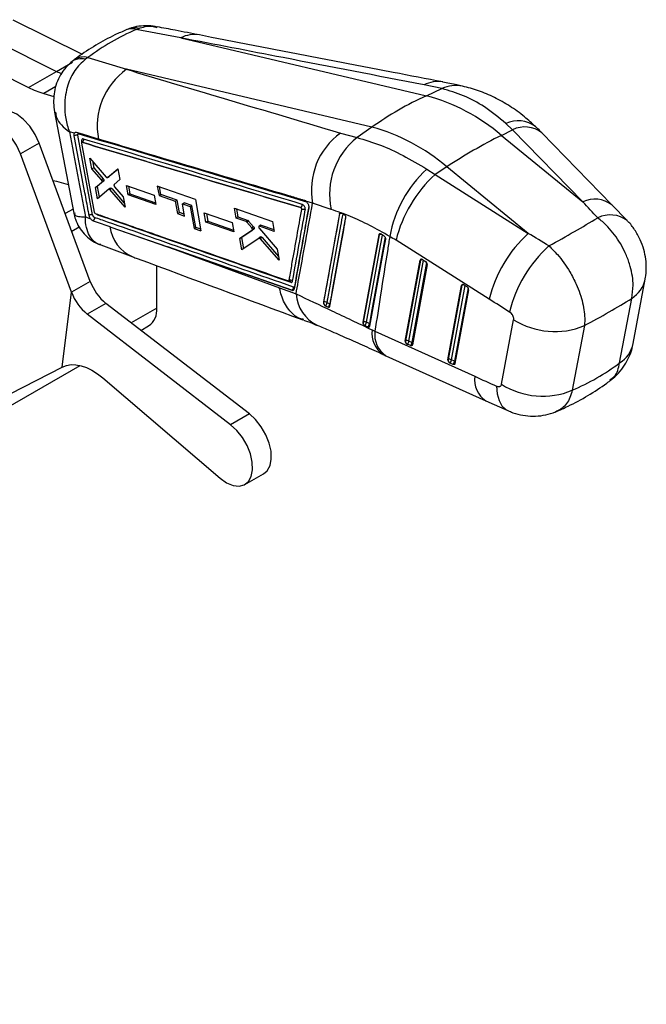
# Model space of a CAD drawing. Header units: millimetres. Extents: x 27 to 413, y 83 to 286.
# Tile 17 of 17: x 346 to 413, y 125 to 231. Entities that reach past the tile are written whole.
import ezdxf

# ---------------------------------------------------------------- set-up
doc = ezdxf.new("R2010")
doc.units = ezdxf.units.MM
doc.layers.add('FORMATO', color=179, linetype='Continuous')
doc.styles.add('SLDTEXTSTYLE0', font='TXT', dxfattribs={"width": 0.75})

msp = doc.modelspace()

# ---------------------------------------------------------------- linework, layer by layer
at = {"color": 7, "linetype": 'Continuous', "lineweight": 25}
for p, q in [((345.2768, 230.6434), (352.71055, 226.94861)), ((358.50193, 229.58648), (358.75684, 229.69937)), ((363.27736, 228.69387), (358.50193, 229.58648)), ((342.28338, 228.91534), (349.95565, 225.102)), ((363.27736, 228.69387), (389.57574, 222.49373)), ((339.28996, 227.18727), (346.96223, 223.37394)), ((353.31737, 226.59349), (353.06624, 226.41426)), ((353.31737, 226.59349), (357.43909, 225.32351)), ((346.96223, 223.37394), (349.95565, 225.102)), ((383.73747, 219.12337), (357.43909, 225.32351)), ((348.58553, 222.73291), (349.67988, 222.41567)), ((391.2437, 223.25231), (389.31664, 223.65541)), ((389.57574, 222.49373), (391.2437, 223.25231)), ((349.75582, 220.72629), (351.80598, 209.90739)), ((351.87831, 218.47013), (351.34133, 218.62779)), ((380.368, 218.48947), (382.15028, 218.00279)), ((383.73747, 219.12337), (382.15028, 218.00279)), ((397.60023, 218.24386), (398.81049, 218.84598)), ((398.81049, 218.84598), (398.09055, 219.51787)), ((406.32553, 211.11157), (398.81049, 218.84598)), ((409.44457, 210.79296), (401.92953, 218.52737)), ((353.8241, 209.71662), (352.23284, 218.24837)), ((352.68566, 217.50414), (352.68492, 217.50371)), ((352.68559, 217.50419), (352.68566, 217.50414)), ((397.60023, 218.24386), (406.32553, 211.11157)), ((348.1114, 217.41178), (346.10793, 216.25521)), ((353.57041, 202.59705), (348.1114, 217.41178)), ((352.62384, 217.41251), (353.99847, 210.02217)), ((351.56694, 201.44047), (346.10793, 216.25521)), ((353.52965, 215.81606), (355.28855, 213.77081)), ((353.74883, 214.64969), (353.52965, 215.81606)), ((353.80065, 215.50094), (353.93982, 214.75994)), ((353.93982, 214.75994), (353.74883, 214.64969)), ((354.76893, 213.47181), (353.74883, 214.64969)), ((353.93982, 214.75994), (354.95992, 213.58207)), ((355.41754, 213.7247), (356.53551, 214.64624)), ((356.54311, 214.60528), (355.60859, 213.83499)), ((356.53551, 214.64624), (356.74828, 213.49947)), ((389.62168, 214.62889), (390.50782, 214.05295)), ((391.76197, 214.8735), (390.50782, 214.05295)), ((400.48727, 207.74121), (391.76197, 214.8735)), ((354.1231, 212.65686), (354.81439, 213.22715)), ((355.00538, 213.33741), (354.31405, 212.7671)), ((354.95992, 213.58207), (354.76893, 213.47181)), ((355.00538, 213.33741), (354.81439, 213.22715)), ((355.0302, 213.41831), (354.8392, 213.30805)), ((355.41096, 213.72013), (355.60202, 213.83043)), ((355.60859, 213.83499), (355.41754, 213.7247)), ((355.60859, 213.83499), (355.60117, 213.83208)), ((356.74828, 213.49947), (356.13567, 212.97418)), ((390.50782, 214.05295), (400.48727, 207.74121)), ((354.31405, 212.7671), (354.1231, 212.65686)), ((354.34995, 211.44816), (354.1231, 212.65686)), ((354.31405, 212.7671), (354.53242, 211.60411)), ((355.54554, 212.46993), (354.34995, 211.44816)), ((355.74382, 212.58534), (355.5528, 212.47507)), ((355.8653, 212.5354), (355.67425, 212.42512)), ((357.29553, 210.54577), (355.67425, 212.42512)), ((355.8653, 212.5354), (357.21727, 210.96842)), ((356.18033, 212.73151), (357.08707, 211.67159)), ((357.44588, 212.869), (360.4246, 211.82286)), ((357.62949, 211.87578), (357.44588, 212.869)), ((357.67213, 212.78954), (357.82064, 211.98612)), ((364.82648, 211.37924), (360.74864, 212.80953)), ((360.74864, 212.80953), (360.9352, 211.7866)), ((361.12654, 211.89706), (360.97458, 212.73028)), ((357.08707, 211.67159), (357.29553, 210.54577)), ((357.82064, 211.98612), (357.62949, 211.87578)), ((360.60604, 210.82846), (357.62949, 211.87578)), ((357.82064, 211.98612), (360.57138, 211.0184)), ((360.4246, 211.82286), (360.60604, 210.82846)), ((360.9352, 211.7866), (361.12654, 211.89706)), ((360.9352, 211.7866), (362.68187, 211.17284)), ((362.8733, 211.28336), (361.12654, 211.89706)), ((362.68187, 211.17284), (362.8733, 211.28336)), ((362.68187, 211.17284), (362.91931, 209.85955)), ((363.11075, 209.97006), (362.8733, 211.28336)), ((364.82648, 211.37924), (365.43031, 208.0056)), ((377.38219, 210.97304), (376.6742, 211.18107)), ((376.6742, 211.18107), (376.68345, 211.17349)), ((351.72451, 210.3373), (350.89475, 209.85829)), ((363.43702, 210.90749), (363.62849, 211.01802)), ((363.67375, 209.59378), (363.43702, 210.90749)), ((363.43702, 210.90749), (364.26107, 210.6179)), ((364.45258, 210.72846), (363.62849, 211.01802)), ((364.26107, 210.6179), (364.45258, 210.72846)), ((364.26107, 210.6179), (364.68245, 208.26958)), ((364.87396, 208.38013), (364.45258, 210.72846)), ((369.01082, 210.42257), (373.08925, 208.99377)), ((369.19396, 209.38273), (369.01082, 210.42257)), ((369.2359, 210.34372), (369.38571, 209.49343)), ((376.11546, 210.5039), (376.11125, 210.50147)), ((376.11523, 210.50407), (376.11546, 210.5039)), ((379.37285, 210.31356), (377.38219, 210.97304)), ((411.08715, 209.10092), (409.44548, 210.79203)), ((353.04608, 209.51344), (353.61, 209.30741)), ((354.10027, 209.87294), (354.10864, 209.86948)), ((362.91931, 209.85955), (363.11075, 209.97006)), ((362.91931, 209.85955), (363.67375, 209.59378)), ((363.63951, 209.78382), (363.11075, 209.97006)), ((365.7814, 209.93702), (368.75976, 208.89064)), ((365.95909, 208.9404), (365.7814, 209.93702)), ((366.15069, 209.051), (365.95909, 208.9404)), ((366.00683, 209.85782), (366.15069, 209.051)), ((366.15069, 209.051), (368.90196, 208.08281)), ((369.38571, 209.49343), (369.19396, 209.38273)), ((370.27586, 209.00306), (369.19396, 209.38273)), ((369.38571, 209.49343), (370.46766, 209.11378)), ((370.46766, 209.11378), (370.27586, 209.00306)), ((370.53643, 209.06235), (370.34462, 208.95162)), ((370.53643, 209.06235), (371.06183, 208.4501)), ((373.08925, 208.99377), (373.26961, 207.95239)), ((380.26839, 209.84984), (380.27049, 209.85105)), ((380.74193, 209.78313), (380.44317, 209.92876)), ((380.81238, 209.73382), (380.74193, 209.78313)), ((352.37998, 208.40254), (351.5976, 207.95088)), ((355.66186, 208.46594), (355.79102, 208.4207)), ((355.79102, 208.4207), (361.8657, 206.29344)), ((364.68245, 208.26958), (364.87396, 208.38013)), ((364.68245, 208.26958), (365.43031, 208.0056)), ((365.39626, 208.1958), (364.87396, 208.38013)), ((368.9354, 207.89288), (365.95909, 208.9404)), ((368.75976, 208.89064), (368.9354, 207.89288)), ((369.57809, 207.19585), (370.90918, 208.08963)), ((371.10102, 208.20038), (369.76984, 207.30655)), ((370.86999, 208.33935), (370.34462, 208.95162)), ((371.06183, 208.4501), (370.86999, 208.33935)), ((371.10102, 208.20038), (370.90918, 208.08963)), ((371.13093, 208.26786), (370.93908, 208.1571)), ((371.83715, 208.61264), (371.64528, 208.50187)), ((371.68296, 208.24923), (373.59698, 206.05673)), ((371.88938, 208.6149), (371.69751, 208.50414)), ((373.26961, 207.95239), (371.69751, 208.50414)), ((371.88938, 208.6149), (373.23676, 208.14208)), ((369.76984, 207.30655), (369.57809, 207.19585)), ((369.7946, 205.95966), (369.57809, 207.19585)), ((369.76984, 207.30655), (369.983, 206.08896)), ((371.6621, 207.24136), (369.7946, 205.95966)), ((371.8571, 207.35409), (371.66524, 207.24333)), ((371.97711, 207.30578), (371.78522, 207.195)), ((373.80294, 204.86033), (371.78522, 207.195)), ((371.97711, 207.30578), (373.73142, 205.27583)), ((384.4809, 207.57993), (382.76709, 198.21843)), ((384.4809, 207.57993), (384.50154, 207.59184)), ((384.72252, 207.64123), (384.71591, 207.6453)), ((385.03782, 207.4433), (384.72252, 207.64123)), ((396.30233, 200.6851), (386.32288, 206.99684)), ((354.68676, 206.49513), (358.11409, 205.22329)), ((361.8657, 206.29344), (373.84014, 201.91772)), ((373.59698, 206.05673), (373.80294, 204.86033)), ((387.31292, 196.20022), (388.90499, 204.86933)), ((388.92963, 204.88355), (387.33756, 196.21444)), ((388.90499, 204.86933), (388.92963, 204.88355)), ((389.15103, 204.93331), (389.47128, 204.73819)), ((360.6849, 199.72394), (360.6849, 204.26998)), ((389.65177, 204.40586), (388.06892, 195.78697)), ((411.71723, 195.91932), (413.01214, 202.84718)), ((353.57041, 202.59705), (351.56694, 201.44047)), ((373.84014, 201.91772), (375.61274, 201.24638)), ((375.16522, 201.64095), (375.16099, 201.63851)), ((391.87762, 194.1929), (393.34189, 202.16613)), ((393.36653, 202.18036), (391.90226, 194.20712)), ((394.08866, 201.70266), (392.63362, 193.77965)), ((393.34189, 202.16613), (393.36653, 202.18036)), ((393.58793, 202.2301), (393.90818, 202.03499)), ((350.57078, 193.41374), (351.56694, 201.44047)), ((410.27158, 193.84516), (411.56647, 200.77303)), ((355.25281, 200.23591), (353.24935, 199.07934)), ((370.61126, 188.38524), (355.25281, 200.23591)), ((378.55324, 200.3569), (378.5522, 200.35629)), ((378.75002, 199.98206), (379.0427, 199.83053)), ((368.60779, 187.22866), (353.24935, 199.07934)), ((397.62525, 191.56036), (398.92014, 198.48823)), ((359.00201, 197.34301), (359.82179, 197.81626)), ((382.78678, 198.2298), (382.76709, 198.21843)), ((382.92653, 197.89356), (382.97942, 197.86216)), ((382.97942, 197.86216), (383.3025, 197.71369)), ((383.75351, 197.39188), (384.05989, 197.24748)), ((406.49569, 197.84573), (405.20079, 190.91786)), ((384.05989, 197.24748), (394.75693, 192.41708)), ((387.33756, 196.21444), (387.31292, 196.20022)), ((387.86073, 195.70297), (387.53126, 195.84786)), ((388.01885, 196.04946), (387.68937, 196.19435)), ((385.24038, 194.62408), (395.93743, 189.79367)), ((391.90226, 194.20712), (391.87762, 194.1929)), ((322.34513, 176.18144), (352.47507, 193.57508)), ((342.49911, 189.2935), (350.57078, 193.41374)), ((392.42544, 193.69564), (392.09596, 193.84053)), ((392.58355, 194.04213), (392.25407, 194.18702)), ((354.90768, 192.23967), (367.47566, 181.48613)), ((395.93842, 189.79322), (398.28698, 188.73424)), ((370.61126, 188.38524), (368.60779, 187.22866)), ((370.13828, 180.81454), (372.14175, 181.97112))]:
    msp.add_line(p, q, dxfattribs=at)
at = {"color": 8, "linetype": 'Continuous', "lineweight": 25}
for p, q in [((349.95565, 225.102), (351.68108, 226.09807)), ((349.86556, 223.47185), (348.58553, 222.73291)), ((352.6522, 217.58004), (352.6646, 217.51352)), ((354.35773, 209.73311), (354.3353, 209.79029)), ((380.64541, 209.83296), (380.64739, 209.81399)), ((380.64739, 209.81399), (380.80992, 209.73554)), ((387.68937, 196.19435), (389.27986, 204.85482)), ((389.59288, 204.62035), (388.01885, 196.04946)), ((375.45819, 202.0454), (375.44253, 202.06094)), ((392.25407, 194.18702), (393.71676, 202.15161)), ((394.02978, 201.91714), (392.58355, 194.04213)), ((360.6849, 199.72394), (357.95714, 198.14924))]:
    msp.add_line(p, q, dxfattribs=at)
at = {"color": 7, "linetype": 'Continuous', "lineweight": 25, "flags": 128}
for points in [[(348.1114, 217.41178), (347.67854, 218.35242), (347.1056, 219.22102), (346.43165, 219.95837), (345.70259, 220.51424), (344.96812, 220.85073), (344.2783, 220.94492), (343.68012, 220.79039), (343.62332, 220.75942)], [(346.10793, 216.25521), (345.67507, 217.19585), (345.10213, 218.06444), (344.42818, 218.8018), (343.69912, 219.35766), (342.96465, 219.69415), (342.27483, 219.78834), (341.67665, 219.63382), (341.21088, 219.24109), (340.90927, 218.63695), (340.79237, 217.86255), (340.86815, 216.97066), (341.13145, 216.02208)], [(354.44213, 217.84996), (354.10595, 217.95035), (352.73207, 218.36063), (352.09027, 218.5523)], [(349.58826, 213.40386), (349.95773, 213.31971), (351.22112, 212.99269)], [(353.86706, 209.09469), (354.1907, 208.98131), (355.66186, 208.46594)], [(355.79102, 208.4207), (368.50449, 203.97205), (375.16522, 201.64095)], [(384.50154, 207.59184), (383.63975, 202.88802), (382.78678, 198.2298)], [(383.5084, 197.79606), (383.58004, 198.18683), (383.86772, 199.75588), (385.01892, 206.03238), (385.21655, 207.10958)], [(375.16099, 201.63851), (364.51188, 205.36703), (361.8657, 206.29344)], [(388.06892, 195.78697), (388.05955, 195.75522), (388.04414, 195.72839), (388.02312, 195.7073), (387.99714, 195.69257), (387.96696, 195.68464), (387.9335, 195.68375), (387.89772, 195.68992), (387.86073, 195.70297)], [(350.57078, 193.41374), (351.02003, 193.58564), (351.51201, 193.66538), (352.03919, 193.65175), (352.59345, 193.54495), (353.16629, 193.34662), (353.74891, 193.05982), (354.33236, 192.68893), (354.90768, 192.23967)], [(392.63362, 193.77965), (392.62426, 193.74789), (392.60883, 193.72107), (392.58782, 193.69998), (392.56184, 193.68525), (392.53166, 193.67732), (392.49819, 193.67643), (392.46243, 193.68259), (392.42544, 193.69564)], [(372.14175, 181.97112), (372.51986, 182.29408), (372.82215, 182.84471), (372.96172, 183.55263), (372.93008, 184.37486), (372.72916, 185.26148), (372.37115, 186.15864), (371.8778, 187.0119), (371.27905, 187.76943), (370.61126, 188.38524)], [(367.47566, 181.48613), (368.16815, 180.9956), (368.85883, 180.70442), (369.50578, 180.63024), (370.06971, 180.77758), (370.51639, 181.1375), (370.81868, 181.68814), (370.95825, 182.39605), (370.92661, 183.21828), (370.72569, 184.1049), (370.36768, 185.00206), (369.87433, 185.85532), (369.27558, 186.61285), (368.60779, 187.22866)]]:
    msp.add_lwpolyline(points, dxfattribs=at)
at = {"color": 8, "linetype": 'Continuous', "lineweight": 25, "flags": 128}
for points in [[(383.14425, 198.20621), (383.21598, 198.59843), (383.50299, 200.16731), (384.6517, 206.44316), (384.85577, 207.55759)], [(385.16132, 207.31666), (385.09955, 206.97959), (384.81201, 205.41043), (383.66238, 199.13403), (383.46546, 198.05844)], [(379.26688, 200.12402), (379.25576, 200.13742), (379.2222, 200.1685)], [(397.09944, 191.36082), (397.1693, 190.52068), (397.36057, 189.80699), (397.66682, 189.2437), (398.07778, 188.84972), (398.28631, 188.73454)]]:
    msp.add_lwpolyline(points, dxfattribs=at)
at = {"color": 7, "linetype": 'Continuous', "lineweight": 25}
for centre, radius, start, end in [((358.00387, 228.13238), 1.53703, 71.0924245, 111.9332809), ((354.74107, 234.71799), 10.74093, 243.5426491, 246.8192506), ((361.86472, 219.21111), 7.54636, 125.9060993, 190.3914447), ((351.34981, 232.10891), 9.775, 243.3296426, 253.573193), ((404.54701, 189.81811), 35.94211, 114.616235, 125.3783885), ((384.24167, 202.72133), 20.47926, 49.2849894, 74.9025281), ((384.7983, 212.37834), 7.54808, 125.9404472, 190.7298892), ((378.40341, 199.35097), 20.47926, 49.2849894, 74.9025281), ((352.10314, 217.73035), 0.53402, 75.9434505, 117.4692323), ((386.90124, 211.94046), 7.70217, 128.0852634, 192.1942549), ((423.3671, 166.86769), 57.47558, 116.6352943, 123.3593292), ((398.45897, 205.06034), 13.02516, 132.7248746, 169.6198334), ((400.00106, 203.65348), 14.08086, 132.3916314, 166.2644958), ((353.69362, 209.19853), 0.53428, 75.8639996, 117.324145), ((380.42899, 209.52795), 0.35989, 52.63784, 116.1307486), ((409.98055, 197.34172), 14.0809, 132.3916857, 166.2644398), ((412.16798, 195.94187), 14.09842, 132.1738406, 166.1864456), ((388.97796, 204.64903), 0.33282, 58.666164, 60.6323579), ((389.29221, 204.42576), 0.36011, 356.8313692, 60.1815443), ((375.0067, 202.35005), 0.36206, 49.5432317, 113.250859), ((358.64761, 204.4348), 5.39956, 199.8983248, 231.0445019), ((374.99139, 201.92843), 0.33595, 301.160902, 9.3485254), ((393.41908, 201.95306), 0.32445, 58.6381565, 60.6564497), ((393.72912, 201.72257), 0.36009, 356.8292715, 60.181618), ((356.64414, 203.27822), 5.39956, 199.8983248, 231.0445019), ((358.69963, 199.47306), 2.00106, 304.1098649, 7.2022825), ((378.917, 200.3193), 0.36569, 174.0988778, 215.1415689), ((378.71188, 200.03408), 0.35968, 52.4226334, 116.1702091), ((378.52685, 200.31927), 0.40437, 303.4971949, 359.9822457), ((378.8154, 200.16791), 0.40681, 303.9702756, 0.0829438), ((403.32519, 205.44502), 8.23416, 237.6579811, 292.646384), ((383.18597, 198.19855), 0.40041, 175.5232575, 229.6147152), ((382.94492, 197.90598), 0.36038, 56.419589, 116.0284886), ((382.68103, 198.21662), 0.46333, 310.091291, 358.7125215), ((382.99829, 198.06837), 0.46727, 310.6200357, 358.7823025), ((387.73655, 196.18314), 0.40021, 175.5132688, 229.3957742), ((387.49555, 195.89067), 0.36026, 57.451237, 116.0098668), ((387.66191, 196.14141), 0.32132, 234.6655194, 246.0081359), ((387.21173, 196.20299), 0.47772, 311.9797043, 358.9637739), ((387.54115, 196.05812), 0.47778, 311.9823348, 358.9609664), ((392.30127, 194.17583), 0.40024, 175.5155809, 229.395024), ((392.06024, 193.88333), 0.36028, 57.4515163, 116.0083108), ((392.22662, 194.13409), 0.32132, 234.6648204, 246.0072561), ((391.77639, 194.19568), 0.47776, 311.9816958, 358.9616938), ((392.10582, 194.05081), 0.47781, 311.9842843, 358.9591053), ((402.03029, 198.51721), 8.23421, 237.6581703, 292.6461948)]:
    msp.add_arc(centre, radius, start, end, dxfattribs=at)
at = {"color": 8, "linetype": 'Continuous', "lineweight": 25}
for centre, radius, start, end in [((358.27886, 228.19513), 1.57836, 72.372218, 108.7102835), ((364.72612, 225.94759), 3.10499, 79.8541789, 117.8133269), ((352.63632, 224.64003), 1.82557, 76.3791173, 128.609684), ((352.87827, 224.74535), 1.89959, 76.6348759, 125.8107429), ((390.76653, 220.90341), 3.11058, 80.104365, 117.7824887), ((392.72668, 220.2339), 3.36304, 78.0199277, 116.1654446), ((399.4048, 216.73308), 3.07933, 52.7906833, 115.2642913), ((400.11306, 216.17118), 2.9751, 52.3700581, 115.9650219), ((352.62282, 217.47544), 0.10865, 43.1804727, 74.3135902), ((407.6281, 208.43675), 2.97512, 52.3702917, 115.9647828), ((380.38593, 209.8375), 0.11624, 122.7089312, 173.3054239), ((409.26266, 206.7163), 3.00323, 52.670961, 116.4624173), ((359.77555, 209.02673), 4.15174, 187.7628159, 246.4136918), ((384.61496, 207.57952), 0.11409, 122.1962705, 173.7982504), ((384.65788, 207.2819), 0.34714, 68.3061831, 116.767188), ((389.05007, 204.86775), 0.12147, 129.3282262, 172.5222062), ((389.08616, 204.56427), 0.35559, 69.7769162, 116.1161727), ((409.83203, 203.52285), 3.25113, 302.2416719, 347.9862193), ((393.48703, 202.1645), 0.12154, 129.3365736, 172.5059919), ((393.52306, 201.86107), 0.35559, 69.7754265, 116.115856), ((379.6684, 201.53619), 4.06601, 184.0872973, 243.9028801), ((383.34029, 197.85538), 0.23854, 30.4216919, 58.3497293), ((386.45401, 197.02737), 2.72498, 172.312624, 236.3777042), ((386.7478, 196.8797), 2.71296, 172.2087279, 236.2454091), ((387.89424, 195.84045), 0.24334, 31.3678825, 59.1967526), ((408.53719, 196.59488), 3.25101, 302.2416476, 348.0065538), ((392.45899, 193.83319), 0.24325, 31.3630154, 59.2000803), ((397.44483, 192.04929), 2.71294, 172.2085276, 236.2456093)]:
    msp.add_arc(centre, radius, start, end, dxfattribs=at)
at = {"color": 7, "linetype": 'Continuous', "lineweight": 25}
for centre, major_axis, ratio, start_param, end_param in [((393.18787, 179.0893), (-41.34482, 46.29139), 0.614981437, 6.078242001, 6.233190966), ((414.98818, 160.60522), (-172.09887, 190.4757), 0.108413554, 4.872572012, 4.881805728), ((370.84487, 196.6891), (48.08261, 21.79175), 0.104756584, 5.388185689, 5.544251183), ((384.00736, 194.65128), (-10.80679, 13.37847), 0.631163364, 5.206010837, 5.255819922), ((414.98818, 160.60522), (239.66349, -151.02369), 0.114486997, 1.693966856, 1.703200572), ((389.11941, 204.73442), (-0.17131, 0.21211), 0.631188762, 5.27546409, 6.780077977), ((393.55631, 202.03122), (-0.17131, 0.21211), 0.631188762, 5.27546409, 6.780077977), ((411.30134, 157.67828), (235.46111, -153.22187), 0.100019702, 1.690165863, 1.699399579), ((370.84487, 196.6891), (50.74822, 15.57918), 0.231522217, 5.417862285, 5.569404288), ((387.52733, 196.06531), (-0.17131, 0.21211), 0.631188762, 0.496892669, 1.996163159), ((392.09203, 194.05799), (-0.17131, 0.21211), 0.631188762, 0.496892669, 1.996163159), ((379.46769, 242.82202), (-27.83437, 50.8754), 0.666783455, 3.08111325, 3.232655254), ((421.70878, 213.35907), (244.01087, -108.18307), 0.112857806, 4.651842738, 4.66148464)]:
    msp.add_ellipse(centre, major_axis=major_axis, ratio=ratio, start_param=start_param, end_param=end_param, dxfattribs=at)
for points, knots in [([(357.42915, 229.55791), (357.02063, 229.37828), (355.8927, 228.8823), (354.13688, 227.92882), (352.68499, 226.97698), (351.92074, 226.40171), (351.76721, 226.28615)], [0, 0, 0, 0, 0.201840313, 0.557283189, 0.911066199, 1, 1, 1, 1]), ([(357.91507, 229.73757), (357.78375, 229.69771), (357.61767, 229.64731), (357.4645, 229.56659), (357.43244, 229.5497)], [0, 0, 0, 0, 0.790714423, 1, 1, 1, 1]), ([(360.73814, 229.85703), (360.59143, 229.89092), (360.11355, 230.00132), (359.28776, 230.00226), (358.435, 229.91066), (357.95308, 229.73237), (357.78224, 229.66917)], [0, 0, 0, 0, 0.149897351, 0.488266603, 0.818599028, 1, 1, 1, 1]), ([(365.27406, 229.0035), (364.40492, 229.17172), (362.89055, 229.46481), (361.37615, 229.75462), (360.73091, 229.87809)], [0, 0, 0, 0, 0.5739257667, 1, 1, 1, 1]), ([(389.31664, 223.65541), (384.28337, 224.63026), (375.60595, 226.3109), (366.92359, 227.9891), (363.27736, 228.69387)], [0, 0, 0, 0, 0.580041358, 1, 1, 1, 1]), ([(391.31614, 223.96469), (389.55451, 224.30602), (380.87712, 225.98734), (372.19347, 227.66561), (365.27272, 229.00318)], [0, 0, 0, 0, 0.203013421, 1, 1, 1, 1]), ([(351.49349, 226.05921), (351.24987, 225.82464), (350.771, 225.36356), (350.2397, 224.517), (349.87087, 223.62041), (349.66476, 222.67952), (349.62931, 221.72943), (349.67002, 221.06166), (349.75954, 220.72829), (349.76561, 220.70566)], [0, 0, 0, 0, 0.170969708, 0.336063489, 0.503281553, 0.661864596, 0.823627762, 0.988023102, 1, 1, 1, 1]), ([(353.06624, 226.41426), (352.65959, 226.0355), (351.8581, 225.289), (351.05599, 223.55197), (350.76624, 221.74405), (350.90844, 220.02893), (351.16466, 219.09047), (351.3398, 218.63181), (351.34133, 218.62779)], [0, 0, 0, 0, 0.212517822, 0.418862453, 0.670841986, 0.83052386, 0.998513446, 1, 1, 1, 1]), ([(357.43909, 225.32351), (360.64765, 224.36608), (368.28783, 222.08624), (375.93331, 219.80986), (380.368, 218.48947)], [0, 0, 0, 0, 0.419958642, 1, 1, 1, 1]), ([(393.41893, 223.52119), (393.2288, 223.5653), (392.54507, 223.7239), (391.82123, 223.85763), (391.29867, 223.95418)], [0, 0, 0, 0, 0.278071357, 1, 1, 1, 1]), ([(398.09055, 219.51787), (397.33232, 220.14015), (395.87142, 221.33912), (393.54711, 222.58665), (392.01694, 223.02885), (391.2437, 223.25231)], [0, 0, 0, 0, 0.3480156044, 0.6705315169, 1, 1, 1, 1]), ([(401.25229, 219.17306), (400.86822, 219.53433), (400.00211, 220.349), (398.52479, 221.39837), (396.87373, 222.3325), (395.17805, 223.06238), (394.00892, 223.36907), (393.42867, 223.52129)], [0, 0, 0, 0, 0.169901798, 0.383143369, 0.592201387, 0.797604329, 1, 1, 1, 1]), ([(351.34133, 218.62779), (351.62996, 217.08718), (352.19914, 214.04908), (352.76645, 211.01095), (353.04608, 209.51344)], [0, 0, 0, 0, 0.507097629, 1, 1, 1, 1]), ([(352.09027, 218.55231), (352.05615, 218.5579), (351.98623, 218.56936), (351.91585, 218.52974), (351.88795, 218.48543), (351.87831, 218.47013)], [0, 0, 0, 0, 0.384134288, 0.787194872, 1, 1, 1, 1]), ([(401.92953, 218.52737), (401.87479, 218.58347), (401.65534, 218.80834), (401.43221, 219.02504), (401.26474, 219.18768)], [0, 0, 0, 0, 0.249460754, 1, 1, 1, 1]), ([(351.85681, 218.20416), (351.85084, 218.2546), (351.8389, 218.35547), (351.8608, 218.43575), (351.87759, 218.46872), (351.87831, 218.47013)], [0, 0, 0, 0, 0.489079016, 0.978153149, 1, 1, 1, 1]), ([(353.44837, 209.67319), (353.41843, 209.83404), (353.26872, 210.63827), (352.73899, 213.48199), (352.23781, 216.16475), (351.85681, 218.20416)], [0, 0, 0, 0, 0.056561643, 0.282807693, 1, 1, 1, 1]), ([(352.23284, 218.24837), (352.23095, 218.26101), (352.22544, 218.29788), (352.23032, 218.35179), (352.2535, 218.39759), (352.292, 218.42197), (352.32601, 218.41651), (352.34301, 218.41378)], [0, 0, 0, 0, 0.115412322, 0.336590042, 0.557777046, 0.778983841, 1, 1, 1, 1]), ([(352.68492, 217.50371), (352.67552, 217.50522), (352.65673, 217.50826), (352.63546, 217.4948), (352.62261, 217.46949), (352.61986, 217.43975), (352.62283, 217.41942), (352.62384, 217.41251)], [0, 0, 0, 0, 0.221127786, 0.442230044, 0.663649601, 0.885566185, 1, 1, 1, 1]), ([(352.83474, 217.85338), (352.8202, 217.85667), (352.77721, 217.86642), (352.71513, 217.85076), (352.66368, 217.79279), (352.63823, 217.70021), (352.64752, 217.62026), (352.6522, 217.58004)], [0, 0, 0, 0, 0.113059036, 0.334207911, 0.555235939, 0.776210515, 1, 1, 1, 1]), ([(352.71212, 217.57079), (352.7122, 217.57125), (352.71263, 217.57371), (352.70381, 217.54959), (352.68124, 217.51882), (352.65816, 217.51049), (352.65206, 217.5083)], [0, 0, 0, 0, 0.082269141, 0.431659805, 0.850029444, 1, 1, 1, 1]), ([(352.65329, 217.50443), (352.65962, 217.50672), (352.66928, 217.51022), (352.68142, 217.50573), (352.68559, 217.50419)], [0, 0, 0, 0, 0.65661357, 1, 1, 1, 1]), ([(376.11125, 210.50147), (372.20528, 211.66842), (364.39334, 214.00232), (356.58772, 216.33658), (352.68492, 217.50371)], [0, 0, 0, 0, 0.4999998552, 1, 1, 1, 1]), ([(352.83474, 217.85338), (352.83853, 217.81998), (352.84613, 217.7532), (352.81683, 217.64848), (352.7624, 217.55721), (352.7112, 217.52186), (352.68559, 217.50419)], [0, 0, 0, 0, 0.249998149, 0.499999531, 0.749999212, 1, 1, 1, 1]), ([(352.68566, 217.50414), (356.58564, 216.33841), (364.39242, 214.00493), (372.20536, 211.6717), (376.11523, 210.50407)], [0, 0, 0, 0, 0.4995634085, 1, 1, 1, 1]), ([(376.26588, 210.84849), (372.35574, 212.01689), (364.54231, 214.35163), (356.73498, 216.68681), (352.83474, 217.85338)], [0, 0, 0, 0, 0.500438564, 1, 1, 1, 1]), ([(376.54071, 211.25519), (376.43352, 211.28717), (375.86789, 211.45588), (373.4686, 212.17153), (367.54679, 213.93818), (360.74622, 215.96767), (355.78051, 217.45034), (354.44213, 217.84996)], [0, 0, 0, 0, 0.014544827, 0.076750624, 0.325574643, 0.818225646, 1, 1, 1, 1]), ([(382.15028, 218.00279), (382.97446, 217.76048), (384.55055, 217.29709), (387.07546, 216.13655), (388.76699, 215.13496), (389.62168, 214.62889)], [0, 0, 0, 0, 0.351604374, 0.672384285, 1, 1, 1, 1]), ([(354.8392, 213.30805), (354.83684, 213.32507), (354.83212, 213.35909), (354.80963, 213.41343), (354.78642, 213.45063), (354.77184, 213.46828), (354.76893, 213.47181)], [0, 0, 0, 0, 0.30749436, 0.614995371, 0.922983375, 1, 1, 1, 1]), ([(354.81439, 213.22715), (354.82141, 213.2355), (354.83544, 213.25221), (354.84015, 213.2845), (354.83936, 213.30422), (354.8392, 213.30805)], [0, 0, 0, 0, 0.4462373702, 0.8924794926, 1, 1, 1, 1]), ([(354.95992, 213.58207), (354.97133, 213.56702), (354.99415, 213.53692), (355.01821, 213.48269), (355.0281, 213.44258), (355.02986, 213.42222), (355.0302, 213.41831)], [0, 0, 0, 0, 0.309154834, 0.618376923, 0.926692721, 1, 1, 1, 1]), ([(355.0302, 213.41831), (355.02992, 213.40289), (355.02937, 213.37205), (355.01681, 213.34802), (355.00725, 213.33915), (355.00538, 213.33741)], [0, 0, 0, 0, 0.445744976, 0.891442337, 1, 1, 1, 1]), ([(355.28855, 213.77081), (355.30075, 213.75826), (355.32516, 213.73316), (355.36351, 213.71419), (355.39559, 213.71127), (355.41094, 213.72066), (355.41754, 213.7247)], [0, 0, 0, 0, 0.266238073, 0.532456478, 0.798849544, 1, 1, 1, 1]), ([(355.67425, 212.42512), (355.66207, 212.43758), (355.6377, 212.4625), (355.5995, 212.48116), (355.56745, 212.48383), (355.55218, 212.47414), (355.54554, 212.46993)], [0, 0, 0, 0, 0.265312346, 0.530648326, 0.796131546, 1, 1, 1, 1]), ([(355.74474, 212.58359), (355.7511, 212.58709), (355.7664, 212.59551), (355.79926, 212.58824), (355.83465, 212.56765), (355.856, 212.54518), (355.8653, 212.5354)], [0, 0, 0, 0, 0.203896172, 0.491110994, 0.77862611, 1, 1, 1, 1]), ([(356.13567, 212.97418), (356.12877, 212.96556), (356.11499, 212.94832), (356.11026, 212.91356), (356.11195, 212.89103), (356.11241, 212.88481)], [0, 0, 0, 0, 0.419897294, 0.839810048, 1, 1, 1, 1]), ([(356.11241, 212.88481), (356.11455, 212.87184), (356.11953, 212.84162), (356.1395, 212.79149), (356.16258, 212.75348), (356.17725, 212.73531), (356.18033, 212.73151)], [0, 0, 0, 0, 0.249250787, 0.580716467, 0.912253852, 1, 1, 1, 1]), ([(376.54071, 211.25519), (376.56689, 211.2656), (376.60991, 211.28271), (376.6493, 211.26897), (376.66473, 211.26358)], [0, 0, 0, 0, 0.608424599, 1, 1, 1, 1]), ([(376.6742, 211.18107), (376.6648, 211.18836), (376.62016, 211.22302), (376.57576, 211.241), (376.54071, 211.25519)], [0, 0, 0, 0, 0.210439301, 1, 1, 1, 1]), ([(376.68345, 211.17349), (376.71155, 211.14727), (376.77711, 211.0861), (376.86719, 210.95319), (376.93837, 210.7928), (376.97812, 210.62654), (376.97074, 210.53381), (376.96698, 210.48663)], [0, 0, 0, 0, 0.156874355, 0.366005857, 0.575007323, 0.783774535, 1, 1, 1, 1]), ([(374.86378, 202.6827), (374.887, 202.81304), (375.00308, 203.46476), (375.4555, 206.00317), (375.88622, 208.41205), (376.22368, 210.29934)], [0, 0, 0, 0, 0.0513528, 0.256763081, 1, 1, 1, 1]), ([(375.24163, 202.62553), (375.46789, 203.89509), (375.92042, 206.4343), (376.37477, 208.97444), (376.60194, 210.24455)], [0, 0, 0, 0, 0.499983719, 1, 1, 1, 1]), ([(376.96698, 210.48663), (376.70739, 209.03894), (376.18821, 206.14356), (375.6712, 203.24937), (375.41269, 201.80227)], [0, 0, 0, 0, 0.499999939, 1, 1, 1, 1]), ([(375.61274, 201.24638), (375.69292, 201.68723), (376.03822, 203.58573), (376.62774, 206.82752), (377.13775, 209.6299), (377.38219, 210.97304)], [0, 0, 0, 0, 0.136055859, 0.585923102, 1, 1, 1, 1]), ([(376.1418, 210.48515), (376.14128, 210.48553), (376.13108, 210.49312), (376.1209, 210.4974), (376.11125, 210.50147)], [0, 0, 0, 0, 0.050764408, 1, 1, 1, 1]), ([(376.11523, 210.50407), (376.14058, 210.52147), (376.19126, 210.55627), (376.24557, 210.64596), (376.27556, 210.74906), (376.26911, 210.81535), (376.26588, 210.84849)], [0, 0, 0, 0, 0.249999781, 0.500001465, 0.749999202, 1, 1, 1, 1]), ([(376.11546, 210.5039), (376.12318, 210.4995), (376.13196, 210.4945), (376.14074, 210.48615), (376.1418, 210.48515)], [0, 0, 0, 0, 0.879720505, 1, 1, 1, 1]), ([(376.22368, 210.29934), (376.22452, 210.31024), (376.22633, 210.33369), (376.21679, 210.37631), (376.19809, 210.41946), (376.17227, 210.45852), (376.15201, 210.47623), (376.1418, 210.48515)], [0, 0, 0, 0, 0.182239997, 0.392073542, 0.593520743, 0.795240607, 1, 1, 1, 1]), ([(376.22368, 210.29934), (376.24322, 210.30731), (376.2872, 210.32523), (376.37082, 210.33252), (376.46225, 210.32012), (376.53427, 210.29208), (376.57858, 210.2643), (376.59592, 210.24964), (376.60194, 210.24455)], [0, 0, 0, 0, 0.171798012, 0.386651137, 0.601490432, 0.816365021, 0.936225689, 1, 1, 1, 1]), ([(376.60194, 210.24455), (376.60252, 210.24824), (376.60835, 210.28548), (376.607, 210.3674), (376.57507, 210.4956), (376.51646, 210.62181), (376.43809, 210.73115), (376.35042, 210.81284), (376.29321, 210.83697), (376.26588, 210.84849)], [0, 0, 0, 0, 0.018271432, 0.184449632, 0.35071839, 0.516995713, 0.681379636, 0.847786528, 1, 1, 1, 1]), ([(385.64698, 207.4072), (384.9337, 207.80938), (383.4943, 208.62097), (381.37679, 209.62188), (380.05379, 210.07852), (379.37285, 210.31356)], [0, 0, 0, 0, 0.322822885, 0.651459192, 1, 1, 1, 1]), ([(351.82358, 209.9069), (351.86854, 209.68469), (351.97382, 209.16435), (352.34549, 208.40255), (352.90213, 207.64261), (353.61412, 207.03042), (354.23557, 206.64955), (354.61169, 206.53265), (354.69896, 206.50553)], [0, 0, 0, 0, 0.145707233, 0.3412066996, 0.5385388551, 0.7465716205, 0.9411952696, 1, 1, 1, 1]), ([(353.61, 209.30741), (353.58562, 209.344), (353.52951, 209.42825), (353.47479, 209.55781), (353.45558, 209.64172), (353.44837, 209.67319)], [0, 0, 0, 0, 0.324330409, 0.746531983, 1, 1, 1, 1]), ([(353.61, 209.30741), (353.6377, 209.27307), (353.70024, 209.19556), (353.79163, 209.12633), (353.84801, 209.10268), (353.86706, 209.09469)], [0, 0, 0, 0, 0.344983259, 0.778735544, 1, 1, 1, 1]), ([(354.02304, 209.44119), (354.01131, 209.4463), (353.98169, 209.45921), (353.93258, 209.501), (353.88306, 209.565), (353.84339, 209.64065), (353.83049, 209.69147), (353.8241, 209.71662)], [0, 0, 0, 0, 0.14062954, 0.355316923, 0.56997508, 0.787125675, 1, 1, 1, 1]), ([(354.02304, 209.44119), (354.02534, 209.42408), (354.03149, 209.37831), (354.02064, 209.29795), (353.98612, 209.21172), (353.93343, 209.13851), (353.88908, 209.10923), (353.86706, 209.09469)], [0, 0, 0, 0, 0.132793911, 0.355319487, 0.571209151, 0.78709171, 1, 1, 1, 1]), ([(353.99847, 210.02217), (354.00208, 210.00803), (354.00929, 209.97976), (354.03138, 209.93775), (354.05885, 209.90229), (354.08307, 209.8819), (354.09667, 209.87481), (354.10027, 209.87294)], [0, 0, 0, 0, 0.2297726, 0.459535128, 0.688990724, 0.917813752, 1, 1, 1, 1]), ([(375.32288, 201.983), (371.7222, 203.2439), (365.08497, 205.56817), (357.98574, 208.05378), (354.48667, 209.27886), (354.02304, 209.44119)], [0, 0, 0, 0, 0.507062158, 0.934684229, 1, 1, 1, 1]), ([(354.10864, 209.86948), (354.18203, 209.84384), (354.71477, 209.65772), (357.08494, 208.82967), (363.90714, 206.44608), (370.27141, 204.2217), (374.79773, 202.63971)], [0, 0, 0, 0, 0.010643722, 0.077263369, 0.343742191, 1, 1, 1, 1]), ([(354.35773, 209.73311), (357.80493, 208.52733), (364.69933, 206.11577), (371.59566, 203.70283), (375.04382, 202.49635)], [0, 0, 0, 0, 0.500000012, 1, 1, 1, 1]), ([(370.34462, 208.95162), (370.33251, 208.96425), (370.30992, 208.98779), (370.28665, 208.99822), (370.27586, 209.00306)], [0, 0, 0, 0, 0.536108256, 1, 1, 1, 1]), ([(370.46766, 209.11378), (370.48019, 209.10797), (370.50357, 209.09714), (370.52601, 209.07337), (370.53643, 209.06235)], [0, 0, 0, 0, 0.536148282, 1, 1, 1, 1]), ([(380.26839, 209.84984), (379.98194, 208.26736), (379.40904, 205.10239), (378.83781, 201.93832), (378.5522, 200.35629)], [0, 0, 0, 0, 0.500000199, 1, 1, 1, 1]), ([(380.27049, 209.85105), (379.96739, 208.17735), (379.6256, 206.29004), (379.05332, 203.12536), (378.78399, 201.63435), (378.55324, 200.3569)], [0, 0, 0, 0, 0.52879468, 0.596283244, 1, 1, 1, 1]), ([(378.93122, 200.31914), (378.95478, 200.44971), (379.07257, 201.10252), (379.56751, 203.84446), (380.11604, 206.87889), (380.57087, 209.39129), (380.64739, 209.81399)], [0, 0, 0, 0, 0.041260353, 0.206300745, 0.866463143, 1, 1, 1, 1]), ([(379.22498, 199.90691), (379.24846, 200.03678), (379.3664, 200.68895), (379.8624, 203.4304), (380.41269, 206.46819), (380.86895, 208.98393), (380.94619, 209.4098)], [0, 0, 0, 0, 0.041006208, 0.205920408, 0.865576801, 1, 1, 1, 1]), ([(380.44317, 209.92876), (380.42163, 209.93669), (380.37854, 209.95254), (380.32383, 209.94083), (380.28442, 209.90649), (380.27349, 209.86788), (380.26839, 209.84984)], [0, 0, 0, 0, 0.25795781, 0.515894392, 0.773844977, 1, 1, 1, 1]), ([(380.94619, 209.4098), (380.94806, 209.43211), (380.9519, 209.47797), (380.93088, 209.56033), (380.891, 209.64241), (380.84743, 209.70019), (380.81959, 209.72689), (380.81238, 209.73382)], [0, 0, 0, 0, 0.220353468, 0.453075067, 0.685816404, 0.918531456, 1, 1, 1, 1]), ([(411.56647, 200.77303), (411.63739, 201.22802), (411.80001, 202.27149), (411.53546, 203.90198), (410.91615, 205.68545), (409.95079, 207.40982), (408.80264, 208.70943), (408.09351, 209.27096), (407.92439, 209.40487)], [0, 0, 0, 0, 0.164434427, 0.377111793, 0.501420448, 0.718090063, 0.93276933, 1, 1, 1, 1]), ([(413.00192, 202.84584), (413.01451, 202.89609), (413.10556, 203.25938), (413.14049, 203.97778), (413.09449, 204.98758), (412.87646, 206.03327), (412.48834, 207.10705), (411.90687, 208.11664), (411.41574, 208.79618), (411.10336, 209.07557), (411.07209, 209.10354)], [0, 0, 0, 0, 0.022858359, 0.165255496, 0.314738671, 0.468730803, 0.634259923, 0.814936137, 0.981473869, 1, 1, 1, 1]), ([(370.93908, 208.1571), (370.93856, 208.1732), (370.93751, 208.2054), (370.92006, 208.2597), (370.8963, 208.30585), (370.8775, 208.32979), (370.86999, 208.33935)], [0, 0, 0, 0, 0.272707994, 0.545375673, 0.818566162, 1, 1, 1, 1]), ([(370.90918, 208.08963), (370.91702, 208.09696), (370.93318, 208.11206), (370.93708, 208.14181), (370.93908, 208.1571)], [0, 0, 0, 0, 0.485866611, 1, 1, 1, 1]), ([(371.06183, 208.4501), (371.07308, 208.43521), (371.09557, 208.40543), (371.11909, 208.35151), (371.1307, 208.30402), (371.13087, 208.27803), (371.13093, 208.26786)], [0, 0, 0, 0, 0.274858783, 0.549708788, 0.82371811, 1, 1, 1, 1]), ([(371.13093, 208.26786), (371.12911, 208.25337), (371.12535, 208.22355), (371.10929, 208.20825), (371.10102, 208.20038)], [0, 0, 0, 0, 0.485542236, 1, 1, 1, 1]), ([(371.69751, 208.50414), (371.68553, 208.50672), (371.66156, 208.51189), (371.63374, 208.49672), (371.61549, 208.46748), (371.6133, 208.4385), (371.61224, 208.42449)], [0, 0, 0, 0, 0.254328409, 0.508728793, 0.762343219, 1, 1, 1, 1]), ([(371.61224, 208.42449), (371.61348, 208.40811), (371.61596, 208.37536), (371.63519, 208.32152), (371.65907, 208.27855), (371.67669, 208.25692), (371.68296, 208.24923)], [0, 0, 0, 0, 0.281242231, 0.562469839, 0.84436784, 1, 1, 1, 1]), ([(371.8382, 208.6107), (371.84391, 208.61422), (371.85814, 208.62299), (371.87768, 208.61793), (371.88938, 208.6149)], [0, 0, 0, 0, 0.401266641, 1, 1, 1, 1]), ([(371.78522, 207.195), (371.77305, 207.20736), (371.74872, 207.23206), (371.71054, 207.25007), (371.68113, 207.25167), (371.66708, 207.24406), (371.6621, 207.24136)], [0, 0, 0, 0, 0.281763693, 0.563526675, 0.845297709, 1, 1, 1, 1]), ([(371.85399, 207.35213), (371.86345, 207.35633), (371.88237, 207.36472), (371.91918, 207.35453), (371.95187, 207.33285), (371.97044, 207.31293), (371.97711, 207.30578)], [0, 0, 0, 0, 0.280619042, 0.561205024, 0.84252607, 1, 1, 1, 1]), ([(385.64698, 207.4072), (385.57347, 206.94357), (385.2421, 204.85358), (384.71059, 201.46851), (384.25958, 198.54284), (384.05989, 197.24748)], [0, 0, 0, 0, 0.137079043, 0.617938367, 1, 1, 1, 1]), ([(384.71591, 207.6453), (384.69171, 207.65739), (384.64332, 207.68157), (384.57535, 207.68456), (384.52113, 207.6615), (384.49117, 207.62189), (384.48344, 207.5903), (384.4809, 207.57993)], [0, 0, 0, 0, 0.2236769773, 0.4473709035, 0.670242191, 0.891687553, 1, 1, 1, 1]), ([(385.21655, 207.10958), (385.21828, 207.13174), (385.22186, 207.17734), (385.19805, 207.25768), (385.15376, 207.33659), (385.09724, 207.40151), (385.05584, 207.43063), (385.03782, 207.4433)], [0, 0, 0, 0, 0.200389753, 0.412472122, 0.624550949, 0.836606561, 1, 1, 1, 1]), ([(402.70255, 206.39036), (403.00476, 206.09635), (403.81204, 205.31098), (404.83047, 203.86574), (405.75936, 202.07072), (406.38065, 200.25363), (406.57357, 198.76231), (406.51199, 198.03753), (406.49569, 197.84573)], [0, 0, 0, 0, 0.133382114, 0.356292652, 0.498966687, 0.711010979, 0.923520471, 1, 1, 1, 1]), ([(358.11446, 205.22176), (358.27333, 205.16295), (364.35377, 202.91222), (370.43257, 200.66079), (376.35255, 198.46819)], [0, 0, 0, 0, 0.02612766, 1, 1, 1, 1]), ([(374.79773, 202.63971), (374.8069, 202.63772), (374.82588, 202.63359), (374.8482, 202.6455), (374.8598, 202.6646), (374.86296, 202.67897), (374.86378, 202.6827)], [0, 0, 0, 0, 0.288127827, 0.596802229, 0.895557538, 1, 1, 1, 1]), ([(374.83824, 202.63831), (374.84229, 202.64113), (374.86558, 202.65732), (374.89929, 202.65746), (374.92333, 202.65263), (374.92255, 202.65283), (374.92238, 202.65288)], [0, 0, 0, 0, 0.136142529, 0.782928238, 0.952646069, 1, 1, 1, 1]), ([(375.04382, 202.49635), (375.05395, 202.49332), (375.09278, 202.48168), (375.15412, 202.48761), (375.21511, 202.53408), (375.23278, 202.59499), (375.24163, 202.62553)], [0, 0, 0, 0, 0.105059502, 0.402911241, 0.7006336, 1, 1, 1, 1]), ([(375.41269, 201.80227), (375.40151, 201.76371), (375.37916, 201.68658), (375.30205, 201.62744), (375.22394, 201.6196), (375.17425, 201.63453), (375.16099, 201.63851)], [0, 0, 0, 0, 0.297201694, 0.594375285, 0.89180739, 1, 1, 1, 1]), ([(375.44253, 202.06094), (375.44102, 202.054), (375.43529, 202.0278), (375.41445, 201.99372), (375.37438, 201.97184), (375.34004, 201.97928), (375.32288, 201.983)], [0, 0, 0, 0, 0.1072245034, 0.4047633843, 0.7023240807, 1, 1, 1, 1]), ([(375.61274, 201.24638), (376.85532, 200.66189), (379.36369, 199.48199), (382.28124, 198.09287), (383.75351, 197.39188)], [0, 0, 0, 0, 0.495372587, 1, 1, 1, 1]), ([(378.5522, 200.35629), (378.5503, 200.33261), (378.54652, 200.28525), (378.56849, 200.20091), (378.59692, 200.14166), (378.6156, 200.11249), (378.61796, 200.1088)], [0, 0, 0, 0, 0.317990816, 0.635975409, 0.953975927, 1, 1, 1, 1]), ([(378.61796, 200.1088), (378.63591, 200.0845), (378.67182, 200.03588), (378.72004, 199.99844), (378.74582, 199.98436), (378.75002, 199.98206)], [0, 0, 0, 0, 0.455571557, 0.911150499, 1, 1, 1, 1]), ([(379.2222, 200.1685), (379.15921, 200.20094), (379.06198, 200.25103), (378.96527, 200.30141), (378.93122, 200.31914)], [0, 0, 0, 0, 0.647914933, 1, 1, 1, 1]), ([(379.0427, 199.83053), (379.05577, 199.82472), (379.09052, 199.80926), (379.1434, 199.80679), (379.19174, 199.83075), (379.21658, 199.86966), (379.22318, 199.89892), (379.22498, 199.90691)], [0, 0, 0, 0, 0.151367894, 0.402786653, 0.654206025, 0.905609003, 1, 1, 1, 1]), ([(376.42323, 198.43001), (376.55672, 198.38824), (377.02416, 198.24198), (377.52139, 198.02541), (377.87662, 197.87069)], [0, 0, 0, 0, 0.285575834, 1, 1, 1, 1]), ([(398.92014, 198.48823), (398.92298, 198.50806), (398.93369, 198.5829), (398.91546, 198.73294), (398.84451, 198.91019), (398.73481, 199.08077), (398.61241, 199.21397), (398.51422, 199.28235), (398.47731, 199.30805)], [0, 0, 0, 0, 0.07604143, 0.286950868, 0.497806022, 0.640428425, 0.864833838, 1, 1, 1, 1]), ([(377.87957, 197.88253), (378.32445, 197.69581), (379.32234, 197.27697), (381.01756, 196.53288), (382.92126, 195.68094), (384.26942, 195.06585), (384.94618, 194.75708)], [0, 0, 0, 0, 0.212896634, 0.477543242, 0.7377321, 1, 1, 1, 1]), ([(382.76709, 198.21843), (382.76536, 198.19496), (382.7619, 198.14802), (382.7868, 198.06584), (382.83121, 197.98663), (382.88173, 197.92859), (382.91553, 197.90217), (382.92653, 197.89356)], [0, 0, 0, 0, 0.222367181, 0.444699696, 0.667603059, 0.891717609, 1, 1, 1, 1]), ([(383.46546, 198.05844), (383.40642, 198.08545), (383.29912, 198.13454), (383.1923, 198.18398), (383.14425, 198.20621)], [0, 0, 0, 0, 0.5501890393, 1, 1, 1, 1]), ([(383.3025, 197.71369), (383.3084, 197.71116), (383.33806, 197.69843), (383.39083, 197.68867), (383.45027, 197.70276), (383.4921, 197.73994), (383.50326, 197.77837), (383.5084, 197.79606)], [0, 0, 0, 0, 0.06051249, 0.304338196, 0.54816313, 0.791998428, 1, 1, 1, 1]), ([(409.26491, 191.99055), (409.36712, 192.05955), (409.76721, 192.32967), (410.33821, 192.94448), (410.9458, 193.78341), (411.37967, 194.69035), (411.62955, 195.40497), (411.68892, 195.82566), (411.70233, 195.92069)], [0, 0, 0, 0, 0.0778706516, 0.3048284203, 0.5248521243, 0.7312008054, 0.93927677, 1, 1, 1, 1]), ([(384.94096, 194.76041), (385.01053, 194.72833), (385.10997, 194.68248), (385.21098, 194.63785), (385.24133, 194.62444)], [0, 0, 0, 0, 0.699518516, 1, 1, 1, 1]), ([(397.09944, 191.36082), (397.10239, 191.35951), (397.16581, 191.33127), (397.2901, 191.29806), (397.42779, 191.31454), (397.53629, 191.37567), (397.59937, 191.45681), (397.6188, 191.53457), (397.62525, 191.56036)], [0, 0, 0, 0, 0.011937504, 0.256458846, 0.501148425, 0.641876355, 0.881253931, 1, 1, 1, 1]), ([(403.42381, 188.6127), (403.86886, 188.80861), (405.04805, 189.32767), (406.88798, 190.33239), (408.40585, 191.32496), (409.2151, 191.92728), (409.37692, 192.04772)], [0, 0, 0, 0, 0.212264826, 0.562400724, 0.91249813, 1, 1, 1, 1]), ([(398.29415, 188.75584), (398.47591, 188.66994), (398.98863, 188.42765), (399.90196, 188.21442), (400.99515, 188.11076), (402.08467, 188.21086), (402.93997, 188.4018), (403.39511, 188.61822), (403.52228, 188.67868)], [0, 0, 0, 0, 0.111640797, 0.314938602, 0.51761415, 0.720140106, 0.921810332, 1, 1, 1, 1])]:
    msp.add_open_spline(points, degree=3, knots=knots, dxfattribs=at)
at = {"color": 8, "linetype": 'Continuous', "lineweight": 25}
for points, knots in [([(358.75684, 229.69937), (359.22127, 229.85048), (359.86707, 230.06059), (360.53131, 229.87013), (360.71785, 229.81664)], [0, 0, 0, 0, 0.719167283, 1, 1, 1, 1]), ([(349.85472, 220.73044), (349.86967, 220.53087), (349.90571, 220.04976), (350.46349, 219.33287), (351.00741, 218.85267), (351.33843, 218.62974), (351.34133, 218.62779)], [0, 0, 0, 0, 0.255876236, 0.61686669, 0.996638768, 1, 1, 1, 1]), ([(352.34302, 218.41377), (356.74767, 217.0975), (364.87247, 214.66951), (373.00358, 212.24181), (376.72662, 211.13023)], [0, 0, 0, 0, 0.542123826, 1, 1, 1, 1]), ([(376.96891, 210.60114), (376.71825, 209.20147), (376.20833, 206.35416), (375.70065, 203.50799), (375.44253, 202.06094)], [0, 0, 0, 0, 0.491578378, 1, 1, 1, 1]), ([(351.90081, 209.92429), (351.89014, 209.85029), (351.86335, 209.66441), (352.29724, 209.53779), (352.75508, 209.50424), (353.04358, 209.51336), (353.04608, 209.51344)], [0, 0, 0, 0, 0.242790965, 0.609915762, 0.99663089, 1, 1, 1, 1]), ([(354.69871, 206.53467), (354.61951, 206.54978), (354.08264, 206.65222), (353.54041, 207.3185), (353.11117, 208.36176), (353.03927, 209.10693), (353.04602, 209.50996), (353.04608, 209.51344)], [0, 0, 0, 0, 0.069110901, 0.468526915, 0.726206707, 0.997635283, 1, 1, 1, 1]), ([(354.21896, 209.83094), (354.22858, 209.82028), (354.26666, 209.77806), (354.31564, 209.7494), (354.3513, 209.7356), (354.35773, 209.73311)], [0, 0, 0, 0, 0.216771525, 0.858616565, 1, 1, 1, 1]), ([(380.92291, 209.57008), (380.90537, 209.47324), (380.79316, 208.85393), (380.30251, 206.14479), (379.75309, 203.10773), (379.29897, 200.59349), (379.2222, 200.1685)], [0, 0, 0, 0, 0.030893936, 0.197587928, 0.864363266, 1, 1, 1, 1]), ([(374.92096, 202.64813), (374.93156, 202.64625), (374.96843, 202.63969), (375.01714, 202.58746), (375.03493, 202.52672), (375.04382, 202.49635)], [0, 0, 0, 0, 0.167856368, 0.583923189, 1, 1, 1, 1]), ([(376.44527, 198.51076), (376.30142, 198.53854), (375.66038, 198.66237), (374.76695, 199.53647), (374.11046, 200.73468), (373.8946, 201.60291), (373.84536, 201.88755), (373.84014, 201.91772)], [0, 0, 0, 0, 0.105028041, 0.468015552, 0.831014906, 0.982089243, 1, 1, 1, 1]), ([(375.16522, 201.64095), (375.20365, 201.63221), (375.26499, 201.61824), (375.3089, 201.64681), (375.3253, 201.65748)], [0, 0, 0, 0, 0.626428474, 1, 1, 1, 1]), ([(409.22461, 192.04797), (409.40308, 192.15668), (409.97232, 192.50344), (410.14976, 193.29901), (410.27158, 193.84516)], [0, 0, 0, 0, 0.313508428, 1, 1, 1, 1]), ([(405.20079, 190.91786), (405.12331, 190.65543), (404.8895, 189.86348), (404.31313, 189.06476), (403.72224, 188.77083), (403.52494, 188.67269)], [0, 0, 0, 0, 0.248190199, 0.748976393, 1, 1, 1, 1])]:
    msp.add_open_spline(points, degree=3, knots=knots, dxfattribs=at)

# ---------------------------------------------------------------- texts
at = {"layer": 'FORMATO', "insert": (274.99686, 138.56337), "char_height": 13.229167, "attachment_point": 1, "style": 'SLDTEXTSTYLE0'}
msp.add_mtext('KF-385 TR', dxfattribs=at)

doc.saveas('drawing.dxf')
